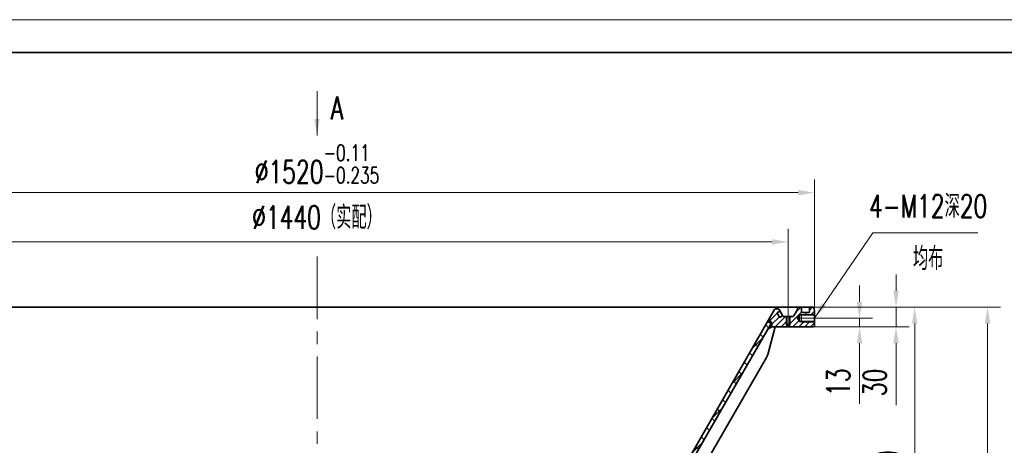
# Model space of a CAD drawing. Header units: millimetres. Extents: x -250 to 3950, y -50 to 2920.
# Tile 4 of 8: x 536 to 2040, y 2270 to 2920. Entities that reach past the tile are written whole.
import ezdxf

# ---------------------------------------------------------------- set-up
doc = ezdxf.new("R2010")
doc.units = ezdxf.units.MM
doc.header["$LTSCALE"] = 3
doc.linetypes.add('CENTER', pattern=[50.8, 31.75, -6.35, 6.35, -6.35])
for name, color, linetype, lineweight in [('YGJ波浪线', 3, 'Continuous', 15), ('YGJ粗实线', 7, 'Continuous', 35), ('YGJ细实线', 3, 'Continuous', 15), ('YGJ细点画线', 1, 'CENTER', 15)]:
    doc.layers.add(name, color=color, linetype=linetype, lineweight=lineweight)
doc.styles.add('HC_GBDIM', font='romans.shx', dxfattribs={"width": 0.7, "bigfont": 'hzdx.shx'})
doc.styles.add('标准', font='romans.shx', dxfattribs={"width": 0.7, "bigfont": 'hzdx.shx'})
doc.dimstyles.new('HC_GBDIM', dxfattribs={"dimtxt": 3.5, "dimasz": 2.5, "dimexe": 2, "dimexo": 0, "dimgap": 1.5, "dimtad": 1, "dimdec": 1, "dimzin": 0, "dimdsep": 46, "dimtxsty": 'HC_GBDIM', "dimcen": 2.5, "dimclrd": 3, "dimclre": 3, "dimclrt": 2, "dimadec": 0, "dimazin": 0, "dimtfac": 0.714286, "dimtdec": 1, "dimtmove": 0, "dimatfit": 3, "dimfxl": 1, "dimtzin": 0, "dimlwd": -1, "dimlwe": -1, "dimarcsym": 0})

# ---------------------------------------------------------------- blocks, each defined once
blk = doc.blocks.new('*D140')
at = {"layer": 'YGJ细实线', "color": 3, "ltscale": 0.833333}
for p, q in [((230.4, 2474.9), (230.4, 2676.1)), ((1750.4, 2474.9), (1750.4, 2676.1)), ((255.4, 2656.1), (1725.4, 2656.1))]:
    blk.add_line(p, q, dxfattribs=at)
at = {"layer": 'YGJ细实线', "color": 3}
for points in [[(255.4, 2660.3), (255.4, 2651.9), (230.4, 2656.1)], [(1725.4, 2651.9), (1725.4, 2660.3), (1750.4, 2656.1)]]:
    blk.add_solid(points, dxfattribs=at)
at = {"layer": 'YGJ细实线', "color": 2, "insert": (990.4, 2699.7), "char_height": 35, "attachment_point": 5, "style": 'HC_GBDIM'}
blk.add_mtext('%%c1520{}{{\\H0.7x;{\\S-0.11^ -0.235;}}{}}', dxfattribs=at)
blk = doc.blocks.new('*D136')
at = {"layer": 'YGJ细实线', "color": 3, "ltscale": 0.833333}
for p, q in [((1875, 2506.3), (1875, 2531.3)), ((1746, 2481.3), (1895, 2481.3)), ((1875, 2481.3), (1875, 2451.3)), ((1741.4, 2451.3), (1895, 2451.3)), ((1875, 2426.3), (1875, 2331.7))]:
    blk.add_line(p, q, dxfattribs=at)
at = {"layer": 'YGJ细实线', "color": 3}
for points in [[(1870.8, 2506.3), (1879.1, 2506.3), (1875, 2481.3)], [(1879.1, 2426.3), (1870.8, 2426.3), (1875, 2451.3)]]:
    blk.add_solid(points, dxfattribs=at)
at = {"layer": 'YGJ细实线', "color": 2, "insert": (1842.5, 2366.5), "char_height": 35, "attachment_point": 5, "rotation": 90, "style": 'HC_GBDIM'}
blk.add_mtext('30', dxfattribs=at)
blk = doc.blocks.new('*D243')
at = {"layer": 'YGJ细实线', "color": 3, "ltscale": 0.833333}
for p, q in [((1679.6, 2481.3), (1923.5, 2481.3)), ((1903.5, 2456.3), (1903.5, 1943.1)), ((1403.8, 1918.1), (1923.5, 1918.1))]:
    blk.add_line(p, q, dxfattribs=at)
at = {"layer": 'YGJ细实线', "color": 3}
for points in [[(1907.6, 2456.3), (1899.3, 2456.3), (1903.5, 2481.3)], [(1899.3, 1943.1), (1907.6, 1943.1), (1903.5, 1918.1)]]:
    blk.add_solid(points, dxfattribs=at)
at = {"layer": 'YGJ细实线', "color": 2, "insert": (1854.1, 2150.4), "char_height": 35, "attachment_point": 5, "rotation": 90, "style": 'HC_GBDIM'}
blk.add_mtext('563.2{}{{\\H0.7x;{\\S-0.1^ -0.3;}}{}(实配)}', dxfattribs=at)
blk = doc.blocks.new('*D173')
at = {"layer": 'YGJ细实线', "color": 3, "ltscale": 0.833333}
for p, q in [((1324, 2481.3), (2034.8, 2481.3)), ((2014.8, 2456.3), (2014.8, 1433.3)), ((1133.4, 1408.3), (2034.8, 1408.3))]:
    blk.add_line(p, q, dxfattribs=at)
at = {"layer": 'YGJ细实线', "color": 3}
for points in [[(2019, 2456.3), (2010.6, 2456.3), (2014.8, 2481.3)], [(2010.6, 1433.3), (2019, 1433.3), (2014.8, 1408.3)]]:
    blk.add_solid(points, dxfattribs=at)
at = {"layer": 'YGJ细实线', "color": 2, "insert": (1973, 1944.8), "char_height": 35, "attachment_point": 5, "rotation": 90, "style": '标准'}
blk.add_mtext('1073(实配){}{{\\H0.7x;}{}}', dxfattribs=at)
blk = doc.blocks.new('*U142')
at = {"layer": 'YGJ粗实线'}
blk.add_line((390, 287), (0, 287), dxfattribs=at)
at = {"layer": 'YGJ细实线'}
blk.add_line((395, 292), (-25, 292), dxfattribs=at)
blk = doc.blocks.new('*D152')
at = {"layer": 'YGJ细实线', "color": 3, "ltscale": 0.833333}
for p, q in [((1819.2, 2489.3), (1819.2, 2514.3)), ((1753.5, 2464.3), (1839.2, 2464.3)), ((1819.2, 2464.3), (1819.2, 2451.3)), ((1753.5, 2451.3), (1839.2, 2451.3)), ((1819.2, 2426.3), (1819.2, 2333.6))]:
    blk.add_line(p, q, dxfattribs=at)
at = {"layer": 'YGJ细实线', "color": 3}
for points in [[(1815, 2489.3), (1823.4, 2489.3), (1819.2, 2464.3)], [(1823.4, 2426.3), (1815, 2426.3), (1819.2, 2451.3)]]:
    blk.add_solid(points, dxfattribs=at)
at = {"layer": 'YGJ细实线', "color": 2, "insert": (1786.7, 2366.7), "char_height": 35, "attachment_point": 5, "rotation": 90, "style": 'HC_GBDIM'}
blk.add_mtext('13', dxfattribs=at)
blk = doc.blocks.new('*D247')
at = {"layer": 'YGJ细实线', "color": 3}
for p, q in [((270.4, 2482.5), (270.4, 2600.9)), ((1710.4, 2482.5), (1710.4, 2600.9)), ((295.4, 2580.9), (1685.4, 2580.9))]:
    blk.add_line(p, q, dxfattribs=at)
for points in [[(295.4, 2585), (295.4, 2576.7), (270.4, 2580.9)], [(1685.4, 2576.7), (1685.4, 2585), (1710.4, 2580.9)]]:
    blk.add_solid(points, dxfattribs=at)
at = {"layer": 'YGJ细实线', "color": 2, "insert": (990.4, 2618), "char_height": 35, "attachment_point": 5, "style": '标准'}
blk.add_mtext('%%c1440（实配）{}{{\\H0.7x;}{}}', dxfattribs=at)
blk = doc.blocks.new('SZCJ')
at = {"layer": 'YGJ粗实线', "ltscale": 0.833333}
for p, q in [((-849.8, 176.4), (-838.5, 134.2)), ((-849.8, 176.4), (-844.8, 176.4)), ((-844.8, 176.4), (-838.5, 172.8)), ((-838.5, 172.8), (-571.6, -289.5)), ((-836.5, 129.4), (-569.8, -332.6)), ((-569.8, -299.6), (-571.6, -289.5)), ((-569.8, -299.6), (-569.8, -332.6))]:
    blk.add_line(p, q, dxfattribs=at)
blk.add_arc((-819.2, 139.4), 20, 195, 210, dxfattribs=at)

msp = doc.modelspace()

# ---------------------------------------------------------------- hatches: boundary and pattern name
at = {"layer": 'YGJ细实线'}
h = msp.add_hatch(dxfattribs=at)
h.set_pattern_fill('ANSI31', color=3, scale=2)
h.set_pattern_definition([(45, (-24.7897, 511.552), (-4.490128, 4.490128), [])])
h.paths.add_polyline_path([(1690.388, 2451.334), (1710.388, 2451.36), (1710.388, 2452.36), (1707.838, 2453.832), (1707.838, 2454.832), (1707.388, 2454.832), (1707.388, 2466.832), (1703.894, 2466.832), (1702.739, 2466.832), (1702.152, 2467.848, 0.41421356), (1701.469, 2468.031), (1697.745, 2465.881, -0.41421356), (1697.058, 2466.071), (1693.462, 2472.299, -0.41421356), (1693.645, 2472.982), (1697.369, 2475.132, 0.41054686), (1697.555, 2475.81), (1696.388, 2477.832, 0.26794412), (1694.656, 2478.832), (1691.254, 2478.832, 0.26794919), (1689.522, 2477.832), (1681.233, 2463.475), (1685.388, 2456.279), (1685.388, 2451.334), (1687.388, 2451.334)])
h.paths.add_polyline_path([(1743.188, 2481.332, 0.41421356), (1742.888, 2481.032), (1742.888, 2473.832, -0.41421356), (1742.388, 2473.332), (1730.888, 2473.332, -0.41421356), (1730.388, 2473.832), (1730.388, 2481.034, 0.41421356), (1730.088, 2481.334), (1724.388, 2481.334), (1724.388, 2477.832), (1718.614, 2467.832), (1718.037, 2466.832), (1716.882, 2466.832), (1713.388, 2466.832), (1713.388, 2454.832), (1712.938, 2454.832), (1712.938, 2453.832), (1710.388, 2452.36), (1710.388, 2451.334), (1741.443, 2451.334), (1748.388, 2451.334, 0.41421356), (1750.388, 2453.334), (1750.388, 2458.334), (1730.388, 2458.334), (1730.388, 2459.234), (1727.388, 2459.234), (1724.444, 2464.334), (1727.388, 2469.434), (1730.388, 2469.434), (1730.388, 2470.334), (1750.388, 2470.334), (1750.388, 2474.896, 0.04366094), (1750.312, 2475.765), (1749.621, 2479.681, 0.3515871), (1747.74, 2481.332)])
h.paths.add_polyline_path([(290.388, 2451.334), (293.388, 2451.334), (295.388, 2451.334), (295.388, 2456.279), (299.543, 2463.475), (291.254, 2477.832, 0.26794919), (289.522, 2478.832), (286.12, 2478.832, 0.26794412), (284.388, 2477.832), (283.221, 2475.81, 0.41054686), (283.407, 2475.132), (287.131, 2472.982, -0.41421356), (287.314, 2472.299), (283.714, 2466.064, -0.41421356), (283.031, 2465.881), (279.307, 2468.031, 0.41421356), (278.614, 2467.832), (278.037, 2466.832), (276.882, 2466.832), (273.388, 2466.832), (273.388, 2454.832), (272.938, 2454.832), (272.938, 2453.832), (270.388, 2452.36), (270.388, 2452.026), (270.388, 2451.334)])
h.paths.add_polyline_path([(270.067, 2451.334), (270.388, 2452.026), (270.388, 2452.36), (267.838, 2453.832), (267.838, 2454.832), (267.388, 2454.832), (267.388, 2466.832), (263.894, 2466.832), (262.739, 2466.832), (262.161, 2467.832), (256.388, 2477.832), (256.388, 2481.334), (250.688, 2481.334, 0.41421356), (250.388, 2481.034), (250.388, 2473.832, -0.41421356), (249.888, 2473.332), (238.388, 2473.332, -0.41421356), (237.888, 2473.832), (237.888, 2481.032, 0.41421356), (237.588, 2481.334), (233.124, 2481.334, 0.36397023), (231.155, 2479.681), (230.464, 2475.765, 0.04366094), (230.388, 2474.896), (230.388, 2470.334), (250.388, 2470.334), (250.388, 2469.434), (253.388, 2469.434), (256.332, 2464.334), (253.388, 2459.234), (250.388, 2459.234), (250.388, 2458.334), (230.388, 2458.334), (230.388, 2453.334, 0.41421356), (232.388, 2451.334)])
h = msp.add_hatch(dxfattribs=at)
h.set_pattern_fill('ANSI37', color=256, scale=5, angle=180)
h.set_pattern_definition([(45, (-90.044, 111.53), (-11.22532, 11.22532), []), (135, (-90.044, 111.53), (-11.22532, -11.22532), [])])
h.paths.add_polyline_path([(1678.888, 2459.413), (1684.084, 2456.413), (1407.084, 1976.635), (1401.888, 1979.635)])
h = msp.add_hatch(dxfattribs=at)
h.set_pattern_fill('ANSI37', color=3, scale=0.25, angle=180)
h.set_pattern_definition([(45, (-90.04356, 111.53), (-0.561266, 0.561266), []), (135, (-90.04356, 111.53), (-0.561266, -0.561266), [])])
h.paths.add_polyline_path([(1681.151, 2451.334), (1684.084, 2456.413), (1678.888, 2459.413), (1681.233, 2463.475), (1685.388, 2456.279), (1685.388, 2451.334)])
h.paths.add_polyline_path([(1685.388, 2451.334), (1679.033, 2447.665), (1681.151, 2451.334)])

# ---------------------------------------------------------------- linework, layer by layer
at = {"layer": 'YGJ粗实线'}
msp.add_line((233.124, 2481.334), (1747.652, 2481.334), dxfattribs=at)
at = {"layer": 'YGJ粗实线', "ltscale": 0.833333}
for p, q in [((1402.058, 1979.929), (1689.522, 2477.832)), ((1694.656, 2478.832), (1691.254, 2478.832)), ((1693.462, 2472.299), (1697.058, 2466.071)), ((1697.369, 2475.132), (1693.645, 2472.982)), ((1696.388, 2477.832), (1701.702, 2468.627)), ((1701.469, 2468.031), (1697.745, 2465.881)), ((1701.702, 2468.627), (1702.161, 2467.832)), ((1724.388, 2477.832), (1718.614, 2467.832)), ((1724.388, 2481.334), (1724.388, 2477.832)), ((1727.388, 2469.434), (1724.444, 2464.334)), ((1727.388, 2469.434), (1750.388, 2469.434)), ((1727.388, 2469.434), (1727.388, 2459.234)), ((1730.388, 2473.832), (1730.388, 2481.034)), ((1730.888, 2473.332), (1742.388, 2473.332)), ((1742.888, 2473.832), (1742.888, 2481.032)), ((1743.188, 2481.332), (1747.74, 2481.332)), ((1750.312, 2475.765), (1749.621, 2479.681)), ((1750.388, 2453.334), (1750.388, 2474.896)), ((1406.333, 1975.334), (1684.084, 2456.413)), ((1678.888, 2459.413), (1684.084, 2456.413)), ((1685.388, 2456.334), (1681.249, 2463.503)), ((1685.388, 2451.334), (1685.388, 2456.334)), ((1703.894, 2466.832), (1716.882, 2466.832)), ((1707.388, 2454.832), (1713.388, 2454.832)), ((1707.838, 2453.832), (1707.838, 2466.832)), ((1707.838, 2453.832), (1712.938, 2453.832)), ((1707.838, 2453.832), (1710.388, 2452.36)), ((1712.938, 2453.832), (1710.388, 2452.36)), ((1712.938, 2453.832), (1712.938, 2466.832)), ((1727.388, 2459.234), (1724.444, 2464.334)), ((1727.388, 2459.234), (1750.388, 2459.234)), ((1685.388, 2451.334), (1679.033, 2447.665)), ((1687.388, 2451.334), (1748.388, 2451.334))]:
    msp.add_line(p, q, dxfattribs=at)
for centre, radius, start, end in [((1691.254, 2476.832), 2, 90, 150), ((1693.895, 2472.549), 0.5, 120, 210), ((1694.656, 2476.832), 2, 30.001085, 90), ((1697.119, 2475.565), 0.5, 300, 29.281792), ((1701.719, 2467.598), 0.5, 30, 120), ((1703.894, 2468.832), 2, 210, 270), ((1716.882, 2468.832), 2, 270, 330), ((1730.088, 2481.034), 0.3, 0, 90), ((1730.888, 2473.832), 0.5, 180, 270), ((1742.388, 2473.832), 0.5, 270, 0), ((1743.188, 2481.032), 0.3, 90, 180), ((1747.652, 2479.334), 2, 10, 90), ((1745.388, 2474.896), 5, 0, 10), ((1697.495, 2466.314), 0.5, 210, 300), ((1748.388, 2453.334), 2, 270, 0)]:
    msp.add_arc(centre, radius, start, end, dxfattribs=at)
at = {"layer": 'YGJ细实线'}
for p, q in [((1702.161, 2467.832), (1702.739, 2466.832)), ((1718.614, 2467.832), (1718.037, 2466.832)), ((1750.312, 2475.765), (1750.388, 2475.334)), ((1750.388, 2475.334), (1750.388, 2474.896)), ((1703.894, 2466.832), (1702.739, 2466.832)), ((1716.882, 2466.832), (1718.037, 2466.832))]:
    msp.add_line(p, q, dxfattribs=at)
at = {"layer": 'YGJ细实线', "ltscale": 0.833333}
for p, q in [((1730.388, 2470.334), (1750.388, 2470.334)), ((1730.388, 2470.334), (1730.388, 2458.334)), ((1750.388, 2470.334), (1750.388, 2458.334)), ((1730.388, 2458.334), (1750.388, 2458.334))]:
    msp.add_line(p, q, dxfattribs=at)
for points in [[(1707.388, 2466.832), (1707.388, 2454.832)], [(1713.388, 2466.832), (1713.388, 2454.832)]]:
    msp.add_lwpolyline(points, dxfattribs=at)
at = {"layer": 'YGJ细点画线'}
msp.add_line((990.388, 2558.371), (990.388, 1370.814), dxfattribs=at)
at = {"layer": 'YGJ细点画线', "ltscale": 0.833333}
for p, q in [((1710.388, 2482.458), (1710.388, 2451.36)), ((1723.307, 2464.334), (1753.532, 2464.334))]:
    msp.add_line(p, q, dxfattribs=at)

# ---------------------------------------------------------------- block references
at = {"layer": 'YGJ波浪线', "ltscale": 0.833333, "xscale": 10, "yscale": 10, "zscale": 10}
msp.add_blockref('*U142', (0, 0), dxfattribs=at)
at = {"layer": 'YGJ细实线'}
msp.add_blockref('SZCJ', (1140.23, 2274.914), dxfattribs=at)
at = {"layer": 'YGJ细实线', "xscale": -1}
msp.add_blockref('SZCJ', (840.546, 2274.914), dxfattribs=at)

# ---------------------------------------------------------------- texts
at = {"layer": 'YGJ细实线', "color": 2, "insert": (1021.159, 2785.321), "char_height": 35, "width": 74.1021, "attachment_point": 5, "style": '标准'}
msp.add_mtext('A', dxfattribs=at)
at = {"layer": 'YGJ细实线', "color": 2, "char_height": 35, "attachment_point": 5, "style": '标准'}
for s, insert in [('4-M12深20', (1924.018, 2635.402)), ('均布', (1924.018, 2555.476))]:
    msp.add_mtext(s, dxfattribs=dict(at, insert=insert))

# ---------------------------------------------------------------- dimensions: what is measured, and where the dimension line sits
at = {"layer": 'YGJ细实线', "ltscale": 0.833333}
dim = msp.add_linear_dim(base=(1750.388, 2656.105), p1=(230.388, 2474.896), p2=(1750.388, 2474.896), text='%%c<>{}{{\\H0.7x;{\\S-0.11^ -0.235;}}{}}', dimstyle='HC_GBDIM', override={"dimscale": 10, "dimdec": 0}, dxfattribs=at)
dim.commit()
dim.dimension.update_dxf_attribs({"geometry": '*D140', "text_midpoint": (990.388, 2699.688)})
at = {"layer": 'YGJ细实线'}
dim = msp.add_linear_dim(base=(1710.388, 2580.875), p1=(270.388, 2482.458), p2=(1710.388, 2482.458), text='%%c<>（实配）{}{{\\H0.7x;}{}}', dimstyle='HC_GBDIM', override={"dimscale": 10, "dimdec": 0, "dimtxsty": '标准'}, dxfattribs=at)
dim.commit()
dim.dimension.update_dxf_attribs({"geometry": '*D247', "text_midpoint": (990.388, 2617.98)})
at = {"layer": 'YGJ细实线', "ltscale": 0.833333}
for base, p1, p2, picture, middle in [((1874.971, 2451.334), (1745.977, 2481.334), (1741.443, 2451.334), '*D136', (1874.971, 2366.5)), ((1819.211, 2451.334), (1753.532, 2464.334), (1753.532, 2451.334), '*D152', (1819.211, 2366.689))]:
    dim = msp.add_linear_dim(base=base, p1=p1, p2=p2, angle=90, dimstyle='HC_GBDIM', override={"dimscale": 10, "dimdec": 0, "dimtxsty": 'HC_GBDIM'}, dxfattribs=at)
    dim.commit()
    dim.dimension.update_dxf_attribs({"geometry": picture, "text_midpoint": middle, "dimtype": 160})
dim = msp.add_linear_dim(base=(2014.801, 1408.343), p1=(1323.971, 2481.332), p2=(1133.401, 1408.343), angle=90, text='<>(实配){}{{\\H0.7x;}{}}', dimstyle='HC_GBDIM', override={"dimscale": 10, "dimdec": 0, "dimtxsty": '标准'}, dxfattribs=at)
dim.commit()
dim.dimension.update_dxf_attribs({"geometry": '*D173', "text_midpoint": (1972.968, 1944.838)})
dim = msp.add_linear_dim(base=(1903.483, 1918.134), p1=(1679.552, 2481.332), p2=(1403.84, 1918.134), angle=90, text='<>{}{{\\H0.7x;{\\S-0.1^ -0.3;}}{}(实配)}', dimstyle='HC_GBDIM', override={"dimscale": 10}, dxfattribs=at)
dim.commit()
dim.dimension.update_dxf_attribs({"geometry": '*D243', "text_midpoint": (1903.483, 2150.428), "dimtype": 160})

# ---------------------------------------------------------------- leaders
msp.add_leader([(990.388, 2743.392), (990.388, 2811.157)], dimstyle='HC_GBDIM', override={"dimscale": 10, "dimgap": 1.5, "dimtad": 0}, dxfattribs=at)
at = {"layer": 'YGJ细实线'}
msp.add_leader([(1750.388, 2464.334), (1839.407, 2594.804), (1999.812, 2594.804)], dimstyle='HC_GBDIM', override={"dimscale": 10, "dimgap": 1.5, "dimtad": 0}, dxfattribs=at)

doc.saveas('drawing.dxf')
